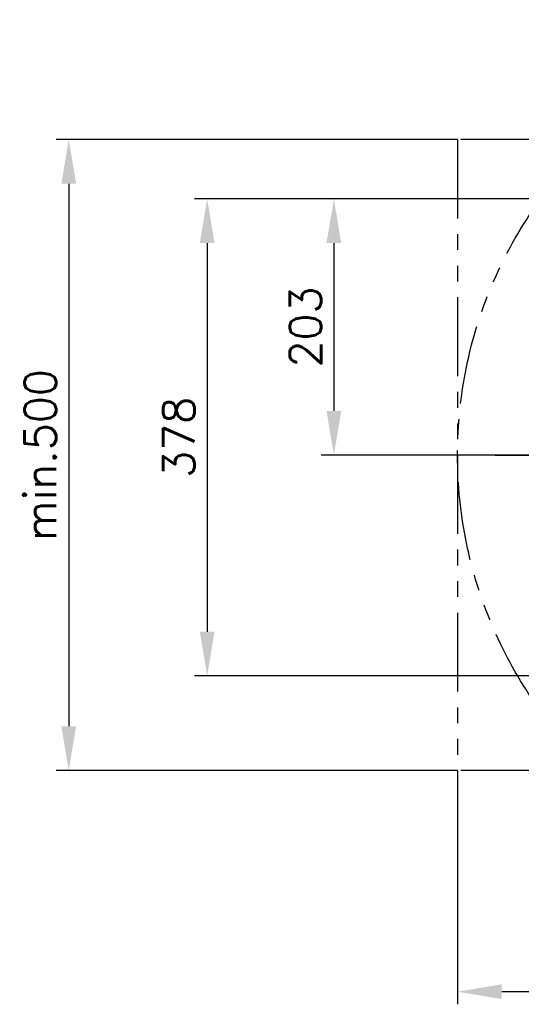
# Model space of a CAD drawing. Header units: millimetres. Extents: x 0 to 5940, y 0 to 4200.
# Tile 16 of 62: x 1468 to 1866, y 824 to 1604. Entities that reach past the tile are written whole.
import ezdxf

# ---------------------------------------------------------------- set-up
doc = ezdxf.new("R2010")
doc.units = ezdxf.units.MM
doc.header["$LTSCALE"] = 50
doc.linetypes.add('MITTE', pattern=[2, 1.25, -0.25, 0.25, -0.25])
doc.linetypes.add('PHANTOM', pattern=[2.5, 1.25, -0.25, 0.25, -0.25, 0.25, -0.25])
doc.layers.get('DEFPOINTS').update_dxf_attribs({"linetype": 'CONTINUOUS'})
for name, color, linetype in [('01-LINIE-025', 1, 'CONTINUOUS'), ('05-ACHSE', 1, 'MITTE'), ('06-MASSE1', 1, 'CONTINUOUS')]:
    doc.layers.add(name, color=color, linetype=linetype)
doc.styles.add('ACA_NORM', font='ROMANS.SHX')
doc.dimstyles.new('1-10', dxfattribs={"dimscale": 10, "dimtxt": 2.5, "dimasz": 3.5, "dimexe": 1, "dimexo": 0, "dimgap": 1, "dimtad": 1, "dimdec": 0, "dimzin": 0, "dimtxsty": 'ACA_NORM', "dimcen": 0, "dimadec": 0, "dimazin": 0, "dimtfac": 2.4, "dimtdec": 0, "dimtmove": 0, "dimatfit": 3, "dimfxl": 1, "dimtolj": 1, "dimtzin": 0, "dimarcsym": 0})

# ---------------------------------------------------------------- blocks, each defined once
blk = doc.blocks.new('*D3')
at = {"layer": '06-MASSE1', "color": 0, "lineweight": -2}
for p, q in [((1815.55, 1009.21), (1815.55, 823.89)), ((2505.55, 1009.21), (2505.55, 823.89)), ((2470.55, 833.89), (1850.55, 833.89))]:
    blk.add_line(p, q, dxfattribs=at)
at = {"layer": '06-MASSE1', "color": 0}
for points in [[(1850.55, 839.73), (1850.55, 828.06), (1815.55, 833.89)], [(2470.55, 839.73), (2470.55, 828.06), (2505.55, 833.89)]]:
    blk.add_solid(points, dxfattribs=at)
at = {"layer": 'DEFPOINTS', "color": 0}
for p in [(1815.55, 1009.21), (2505.55, 1009.21), (1815.55, 833.89)]:
    blk.add_point(p, dxfattribs=at)
at = {"layer": '06-MASSE1', "color": 0, "insert": (2160.55, 856.39), "char_height": 25, "attachment_point": 5, "style": 'ACA_NORM'}
blk.add_mtext('\\A1;min.690', dxfattribs=at)
blk = doc.blocks.new('*D4')
at = {"layer": '06-MASSE1', "color": 0, "lineweight": -2}
for p, q in [((1815.55, 1509.21), (1497.31, 1509.21)), ((1507.31, 1474.21), (1507.31, 1044.21)), ((1815.55, 1009.21), (1497.31, 1009.21))]:
    blk.add_line(p, q, dxfattribs=at)
at = {"layer": '06-MASSE1', "color": 0}
for points in [[(1501.48, 1474.21), (1513.14, 1474.21), (1507.31, 1509.21)], [(1501.48, 1044.21), (1513.14, 1044.21), (1507.31, 1009.21)]]:
    blk.add_solid(points, dxfattribs=at)
at = {"layer": 'DEFPOINTS', "color": 0}
for p in [(1815.55, 1509.21), (1507.31, 1009.21), (1815.55, 1009.21)]:
    blk.add_point(p, dxfattribs=at)
at = {"layer": '06-MASSE1', "color": 0, "insert": (1484.81, 1259.21), "char_height": 25, "attachment_point": 5, "rotation": 90, "style": 'ACA_NORM'}
blk.add_mtext('\\A1;min.500', dxfattribs=at)
blk = doc.blocks.new('*D5')
at = {"layer": '06-MASSE1', "color": 0, "lineweight": -2}
for p, q in [((2097.54, 1462.21), (1607.04, 1462.21)), ((1617.04, 1427.21), (1617.04, 1119.21)), ((2078.01, 1084.21), (1607.04, 1084.21))]:
    blk.add_line(p, q, dxfattribs=at)
at = {"layer": '06-MASSE1', "color": 0}
for points in [[(1611.21, 1427.21), (1622.87, 1427.21), (1617.04, 1462.21)], [(1611.21, 1119.21), (1622.87, 1119.21), (1617.04, 1084.21)]]:
    blk.add_solid(points, dxfattribs=at)
at = {"layer": 'DEFPOINTS', "color": 0}
for p in [(2097.54, 1462.21), (1617.04, 1084.21), (2078.01, 1084.21)]:
    blk.add_point(p, dxfattribs=at)
at = {"layer": '06-MASSE1', "color": 0, "insert": (1594.54, 1273.21), "char_height": 25, "attachment_point": 5, "rotation": 90, "style": 'ACA_NORM'}
blk.add_mtext('\\A1;378', dxfattribs=at)
blk = doc.blocks.new('*D6')
at = {"layer": '06-MASSE1', "color": 0, "lineweight": -2}
for p, q in [((2097.54, 1462.21), (1707.5, 1462.21)), ((1717.5, 1427.21), (1717.5, 1294.21)), ((1879.54, 1259.21), (1707.5, 1259.21))]:
    blk.add_line(p, q, dxfattribs=at)
at = {"layer": '06-MASSE1', "color": 0}
for points in [[(1711.66, 1427.21), (1723.33, 1427.21), (1717.5, 1462.21)], [(1711.66, 1294.21), (1723.33, 1294.21), (1717.5, 1259.21)]]:
    blk.add_solid(points, dxfattribs=at)
at = {"layer": 'DEFPOINTS', "color": 0}
for p in [(2097.54, 1462.21), (1717.5, 1259.21), (1879.54, 1259.21)]:
    blk.add_point(p, dxfattribs=at)
at = {"layer": '06-MASSE1', "color": 0, "insert": (1695, 1360.71), "char_height": 25, "attachment_point": 5, "rotation": 90, "style": 'ACA_NORM'}
blk.add_mtext('\\A1;203', dxfattribs=at)

msp = doc.modelspace()

# ---------------------------------------------------------------- linework, layer by layer
at = {"layer": '01-LINIE-025', "linetype": 'PHANTOM'}
for p, q in [((2505.55, 1509.21), (1815.55, 1509.21)), ((1815.55, 1509.21), (1815.55, 1009.21)), ((2505.55, 1009.21), (1815.55, 1009.21))]:
    msp.add_line(p, q, dxfattribs=at)
msp.add_circle((2160.55, 1259.21), 345, dxfattribs=at)
at = {"layer": '05-ACHSE'}
msp.add_line((1845.34, 1259.2), (3668.5, 1259.2), dxfattribs=at)

# ---------------------------------------------------------------- dimensions: what is measured, and where the dimension line sits
at = {"layer": '06-MASSE1'}
dim = msp.add_linear_dim(base=(1507.31, 1009.21), p1=(1815.55, 1509.21), p2=(1815.55, 1009.21), angle=90, text='min.<>', dimstyle='1-10', dxfattribs=at)
dim.commit()
dim.dimension.update_dxf_attribs({"geometry": '*D4', "text_midpoint": (1484.81, 1259.21)})
for base, p2, picture, middle in [((1617.04, 1084.21), (2078.01, 1084.21), '*D5', (1594.54, 1273.21)), ((1717.5, 1259.21), (1879.54, 1259.21), '*D6', (1695, 1360.71))]:
    dim = msp.add_linear_dim(base=base, p1=(2097.54, 1462.21), p2=p2, angle=90, dimstyle='1-10', dxfattribs=at)
    dim.commit()
    dim.dimension.update_dxf_attribs({"geometry": picture, "text_midpoint": middle})
dim = msp.add_linear_dim(base=(1815.55, 833.89), p1=(2505.55, 1009.21), p2=(1815.55, 1009.21), text='min.<>', dimstyle='1-10', dxfattribs=at)
dim.commit()
dim.dimension.update_dxf_attribs({"geometry": '*D3', "text_midpoint": (2160.55, 856.39)})

doc.saveas('drawing.dxf')
